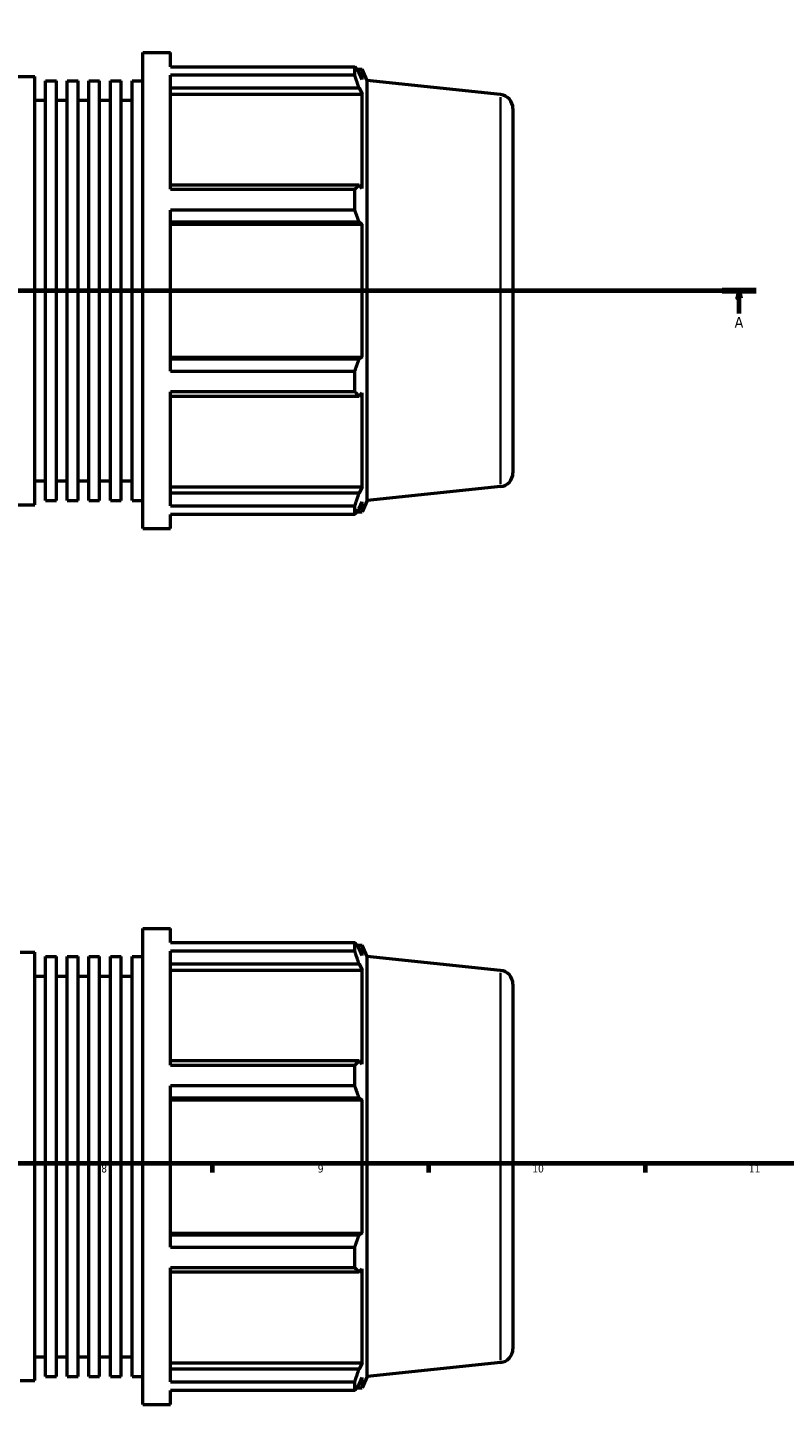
# Model space of a CAD drawing. Header units: millimetres. Extents: x -309 to 1148, y -58 to 854.
# Tile 5 of 9: x 501 to 746, y -58 to 388. Entities that reach past the tile are written whole.
import ezdxf

# ---------------------------------------------------------------- set-up
doc = ezdxf.new("R2010")
doc.units = ezdxf.units.MM
doc.linetypes.add('CHAIN', pattern=[0.7087, 0.4724, -0.0591, 0.1181, -0.0591])
for name, color, linetype, lineweight in [('Border (ISO)', 7, 'Continuous', 70), ('Section Line (ISO)', 7, 'CHAIN', 70), ('Visible (ISO)', 7, 'Continuous', 50), ('Visible Narrow (ISO)', 7, 'Continuous', 35)]:
    doc.layers.add(name, color=color, linetype=linetype, lineweight=lineweight)
doc.styles.add('Label Text (ISO)', font='tahoma.ttf')
doc.styles.add('Note Text (ISO)', font='tahoma.ttf')

# ---------------------------------------------------------------- blocks, each defined once
blk = doc.blocks.new('Borders Default Border')
at = {"layer": 'Border (ISO)'}
for p, q in [((560.67, 20), (560.67, 17.1)), ((630.75, 20), (630.75, 17.1)), ((700.83, 20), (700.83, 17.1))]:
    blk.add_line(p, q, dxfattribs=at)
at = {"layer": 'Border (ISO)', "flags": 128}
blk.add_lwpolyline([(20, 20), (20, 574), (821, 574), (821, 20), (20, 20)], dxfattribs=at)
at = {"layer": 'Border (ISO)', "color": 232, "true_color": 0xca0064, "char_height": 2.5, "attachment_point": 7, "style": 'Note Text (ISO)'}
for s, insert in [('8', (524.81, 17.04)), ('9', (594.88, 17.05)), ('10', (664.29, 17.05)), ('11', (734.37, 17.1))]:
    blk.add_mtext(s, dxfattribs=dict(at, insert=insert))
blk = doc.blocks.new('2dTransSection0')
at = {"layer": 'Section Line (ISO)', "linetype": 'CHAIN'}
blk.add_line((245.33, 302.43), (736.73, 302.43), dxfattribs=at)
at = {"layer": 'Section Line (ISO)', "linetype": 'Continuous', "lineweight": 140}
for p, q in [((245.33, 302.43), (256.3, 302.43)), ((725.76, 302.43), (736.73, 302.43))]:
    blk.add_line(p, q, dxfattribs=at)
at = {"layer": 'Section Line (ISO)', "linetype": 'Continuous'}
for p, q in [((250.81, 302.43), (250.31, 299.93)), ((250.31, 299.93), (251.31, 299.93)), ((250.81, 299.93), (250.81, 302.43)), ((251.31, 299.93), (250.81, 302.43)), ((250.81, 295.01), (250.81, 299.93)), ((731.25, 302.43), (730.75, 299.93)), ((730.75, 299.93), (731.75, 299.93)), ((731.25, 299.93), (731.25, 302.43)), ((731.75, 299.93), (731.25, 302.43)), ((731.25, 295.01), (731.25, 299.93))]:
    blk.add_line(p, q, dxfattribs=at)
at = {"layer": 'Section Line (ISO)', "linetype": 'Continuous', "flags": 128}
for points in [[(251.31, 299.93), (250.81, 302.43), (250.31, 299.93), (251.31, 299.93)], [(731.75, 299.93), (731.25, 302.43), (730.75, 299.93), (731.75, 299.93)]]:
    blk.add_lwpolyline(points, dxfattribs=at)
at = {"layer": 'Section Line (ISO)'}
for points in [[(251.31, 299.93), (250.81, 302.43), (250.31, 299.93), (251.31, 299.93)], [(731.75, 299.93), (731.25, 302.43), (730.75, 299.93), (731.75, 299.93)]]:
    blk.add_solid(points, dxfattribs=at)
at = {"layer": 'Section Line (ISO)', "char_height": 3.5, "attachment_point": 7, "style": 'Label Text (ISO)'}
for insert in [(249.33, 290.43), (729.76, 290.43)]:
    blk.add_mtext('A', dxfattribs=dict(at, insert=insert))

msp = doc.modelspace()

# ---------------------------------------------------------------- linework, layer by layer
at = {"layer": 'Visible (ISO)'}
for p, q in [((538.288, 225.427), (538.288, 379.427)), ((538.288, 379.427), (547.222, 379.427)), ((547.222, 374.879), (547.222, 379.427)), ((547.222, 374.879), (606.861, 374.879)), ((606.861, 372.094), (606.861, 374.879)), ((452.906, 371.727), (503.317, 371.727)), ((503.317, 233.127), (503.317, 371.727)), ((506.814, 234.513), (506.814, 370.341)), ((506.814, 370.341), (510.311, 370.341)), ((510.311, 234.513), (510.311, 370.341)), ((513.808, 234.513), (513.808, 370.341)), ((513.808, 370.341), (517.306, 370.341)), ((517.306, 234.513), (517.306, 370.341)), ((520.803, 234.513), (520.803, 370.341)), ((520.803, 370.341), (524.3, 370.341)), ((524.3, 234.513), (524.3, 370.341)), ((527.797, 234.513), (527.797, 370.341)), ((527.797, 370.341), (531.294, 370.341)), ((531.294, 234.513), (531.294, 370.341)), ((534.791, 234.513), (534.791, 370.341)), ((534.791, 370.341), (538.288, 370.341)), ((547.222, 335.222), (547.222, 372.094)), ((606.861, 372.094), (547.222, 372.094)), ((607.459, 374.037), (609.261, 374.037)), ((609.261, 370.723), (608.233, 372.926)), ((610.888, 370.382), (609.261, 374.037)), ((609.261, 370.723), (609.261, 374.037)), ((610.888, 234.472), (610.888, 370.382)), ((654.002, 365.851), (610.888, 370.382)), ((547.222, 367.995), (608.233, 367.995)), ((547.222, 365.946), (609.261, 365.946)), ((608.233, 367.995), (609.261, 365.946)), ((609.261, 335.493), (609.261, 365.946)), ((503.317, 364.027), (506.814, 364.027)), ((510.311, 364.027), (513.808, 364.027)), ((517.306, 364.027), (520.803, 364.027)), ((524.3, 364.027), (527.797, 364.027)), ((531.294, 364.027), (534.791, 364.027)), ((658.031, 361.376), (658.031, 243.479)), ((608.233, 336.56), (547.222, 336.56)), ((547.222, 335.222), (606.861, 335.222)), ((606.861, 328.5), (606.861, 335.222)), ((609.261, 335.493), (608.233, 336.56)), ((547.222, 276.355), (547.222, 328.5)), ((606.861, 328.5), (547.222, 328.5)), ((547.222, 324.656), (608.233, 324.656)), ((547.222, 323.961), (609.261, 323.961)), ((608.233, 324.656), (609.261, 323.961)), ((609.261, 280.894), (609.261, 323.961)), ((547.222, 280.894), (609.261, 280.894)), ((609.261, 280.894), (608.233, 280.199)), ((608.233, 280.199), (547.222, 280.199)), ((547.222, 276.355), (606.861, 276.355)), ((606.861, 269.633), (606.861, 276.355)), ((547.222, 232.76), (547.222, 269.633)), ((606.861, 269.633), (547.222, 269.633)), ((547.222, 268.295), (608.233, 268.295)), ((608.233, 268.295), (609.261, 269.362)), ((609.261, 238.909), (609.261, 269.362)), ((503.317, 240.827), (506.814, 240.827)), ((510.311, 240.827), (513.808, 240.827)), ((517.306, 240.827), (520.803, 240.827)), ((524.3, 240.827), (527.797, 240.827)), ((531.294, 240.827), (534.791, 240.827)), ((547.222, 238.909), (609.261, 238.909)), ((608.233, 236.86), (547.222, 236.86)), ((609.261, 238.909), (608.233, 236.86)), ((654.002, 239.004), (610.888, 234.472)), ((452.906, 233.127), (503.317, 233.127)), ((506.814, 234.513), (510.311, 234.513)), ((513.808, 234.513), (517.306, 234.513)), ((520.803, 234.513), (524.3, 234.513)), ((527.797, 234.513), (531.294, 234.513)), ((534.791, 234.513), (538.288, 234.513)), ((547.222, 232.76), (606.861, 232.76)), ((606.861, 229.976), (606.861, 232.76)), ((608.233, 231.929), (609.261, 234.132)), ((610.888, 234.472), (609.261, 230.817)), ((609.261, 230.817), (609.261, 234.132)), ((547.222, 225.427), (547.222, 229.976)), ((606.861, 229.976), (547.222, 229.976)), ((607.459, 230.817), (609.261, 230.817)), ((538.288, 225.427), (547.222, 225.427)), ((538.288, -57.971), (538.288, 96.029)), ((538.288, 96.029), (547.222, 96.029)), ((547.222, 91.48), (547.222, 96.029)), ((547.222, 91.48), (606.861, 91.48)), ((606.861, 88.696), (606.861, 91.48)), ((607.459, 90.639), (609.261, 90.639)), ((609.261, 87.324), (608.233, 89.528)), ((610.888, 86.984), (609.261, 90.639)), ((609.261, 87.324), (609.261, 90.639)), ((498.603, 88.329), (503.317, 88.329)), ((503.317, -50.271), (503.317, 88.329)), ((506.814, -48.885), (506.814, 86.943)), ((506.814, 86.943), (510.311, 86.943)), ((510.311, -48.885), (510.311, 86.943)), ((513.808, -48.885), (513.808, 86.943)), ((513.808, 86.943), (517.306, 86.943)), ((517.306, -48.885), (517.306, 86.943)), ((520.803, -48.885), (520.803, 86.943)), ((520.803, 86.943), (524.3, 86.943)), ((524.3, -48.885), (524.3, 86.943)), ((527.797, -48.885), (527.797, 86.943)), ((527.797, 86.943), (531.294, 86.943)), ((531.294, -48.885), (531.294, 86.943)), ((534.791, -48.885), (534.791, 86.943)), ((534.791, 86.943), (538.288, 86.943)), ((547.222, 51.824), (547.222, 88.696)), ((606.861, 88.696), (547.222, 88.696)), ((610.888, -48.926), (610.888, 86.984)), ((654.002, 82.452), (610.888, 86.984)), ((503.317, 80.629), (506.814, 80.629)), ((510.311, 80.629), (513.808, 80.629)), ((517.306, 80.629), (520.803, 80.629)), ((524.3, 80.629), (527.797, 80.629)), ((531.294, 80.629), (534.791, 80.629)), ((547.222, 84.597), (608.233, 84.597)), ((547.222, 82.548), (609.261, 82.548)), ((608.233, 84.597), (609.261, 82.548)), ((609.261, 52.095), (609.261, 82.548)), ((658.031, 77.977), (658.031, -39.919)), ((608.233, 53.161), (547.222, 53.161)), ((547.222, 51.824), (606.861, 51.824)), ((606.861, 45.101), (606.861, 51.824)), ((609.261, 52.095), (608.233, 53.161)), ((547.222, -7.044), (547.222, 45.101)), ((606.861, 45.101), (547.222, 45.101)), ((547.222, 41.257), (608.233, 41.257)), ((547.222, 40.562), (609.261, 40.562)), ((608.233, 41.257), (609.261, 40.562)), ((609.261, -2.505), (609.261, 40.562)), ((547.222, -2.505), (609.261, -2.505)), ((608.233, -3.199), (547.222, -3.199)), ((609.261, -2.505), (608.233, -3.199)), ((547.222, -7.044), (606.861, -7.044)), ((606.861, -13.766), (606.861, -7.044)), ((547.222, -50.638), (547.222, -13.766)), ((606.861, -13.766), (547.222, -13.766)), ((547.222, -15.104), (608.233, -15.104)), ((608.233, -15.104), (609.261, -14.037)), ((609.261, -44.49), (609.261, -14.037)), ((503.317, -42.571), (506.814, -42.571)), ((510.311, -42.571), (513.808, -42.571)), ((517.306, -42.571), (520.803, -42.571)), ((524.3, -42.571), (527.797, -42.571)), ((531.294, -42.571), (534.791, -42.571)), ((547.222, -44.49), (609.261, -44.49)), ((609.261, -44.49), (608.233, -46.539)), ((654.002, -44.395), (610.888, -48.926)), ((506.814, -48.885), (510.311, -48.885)), ((513.808, -48.885), (517.306, -48.885)), ((520.803, -48.885), (524.3, -48.885)), ((527.797, -48.885), (531.294, -48.885)), ((534.791, -48.885), (538.288, -48.885)), ((608.233, -46.539), (547.222, -46.539)), ((610.888, -48.926), (609.261, -52.581)), ((498.603, -50.271), (503.317, -50.271)), ((547.222, -50.638), (606.861, -50.638)), ((547.222, -57.971), (547.222, -53.423)), ((606.861, -53.423), (547.222, -53.423)), ((606.861, -53.423), (606.861, -50.638)), ((607.459, -52.581), (609.261, -52.581)), ((608.233, -51.47), (609.261, -49.267)), ((609.261, -52.581), (609.261, -49.267)), ((538.288, -57.971), (547.222, -57.971))]:
    msp.add_line(p, q, dxfattribs=at)
for centre, start, end in [((653.531, 361.376), 0, 84), ((653.531, 243.479), 276, 0), ((653.531, 77.977), 0, 84), ((653.531, -39.919), 276, 0)]:
    msp.add_arc(centre, 4.5, start, end, dxfattribs=at)
for points, weights in [([(606.861, 374.879), (607.574, 373.883), (608.233, 372.926)], [1, 1.00131168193, 1.00180661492]), ([(608.233, 367.995), (607.574, 370.003), (606.861, 372.094)], [1.00180661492, 1.00131168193, 1]), ([(606.861, 335.222), (607.574, 335.905), (608.233, 336.56)], [1, 1.00131168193, 1.00180661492]), ([(608.233, 324.656), (607.574, 326.539), (606.861, 328.5)], [1.00180661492, 1.00131168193, 1]), ([(606.861, 276.355), (607.574, 278.316), (608.233, 280.199)], [1, 1.00131168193, 1.00180661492]), ([(608.233, 268.295), (607.574, 268.95), (606.861, 269.633)], [1.00180661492, 1.00131168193, 1]), ([(606.861, 232.76), (607.574, 234.852), (608.233, 236.86)], [1, 1.00131168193, 1.00180661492]), ([(608.233, 231.929), (607.574, 230.972), (606.861, 229.976)], [1.00180661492, 1.00131168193, 1]), ([(606.861, 91.48), (607.574, 90.484), (608.233, 89.528)], [1, 1.00131168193, 1.00180661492]), ([(608.233, 84.597), (607.574, 86.604), (606.861, 88.696)], [1.00180661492, 1.00131168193, 1]), ([(606.861, 51.824), (607.574, 52.506), (608.233, 53.161)], [1, 1.00131168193, 1.00180661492]), ([(608.233, 41.257), (607.574, 43.14), (606.861, 45.101)], [1.00180661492, 1.00131168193, 1]), ([(606.861, -7.044), (607.574, -5.082), (608.233, -3.199)], [1, 1.00131168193, 1.00180661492]), ([(608.233, -15.104), (607.574, -14.448), (606.861, -13.766)], [1.00180661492, 1.00131168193, 1]), ([(606.861, -50.638), (607.574, -48.547), (608.233, -46.539)], [1, 1.00131168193, 1.00180661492]), ([(608.233, -51.47), (607.574, -52.426), (606.861, -53.423)], [1.00180661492, 1.00131168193, 1])]:
    msp.add_rational_spline(points, weights, degree=2, dxfattribs=at)
at = {"layer": 'Visible Narrow (ISO)'}
for p, q in [((654.002, 239.785), (654.002, 365.07)), ((654.002, -43.614), (654.002, 81.671))]:
    msp.add_line(p, q, dxfattribs=at)

# ---------------------------------------------------------------- block references
msp.add_blockref('Borders Default Border', (0, 0))
at = {"layer": 'Section Line (ISO)'}
msp.add_blockref('2dTransSection0', (0, 0), dxfattribs=at)

doc.saveas('drawing.dxf')
